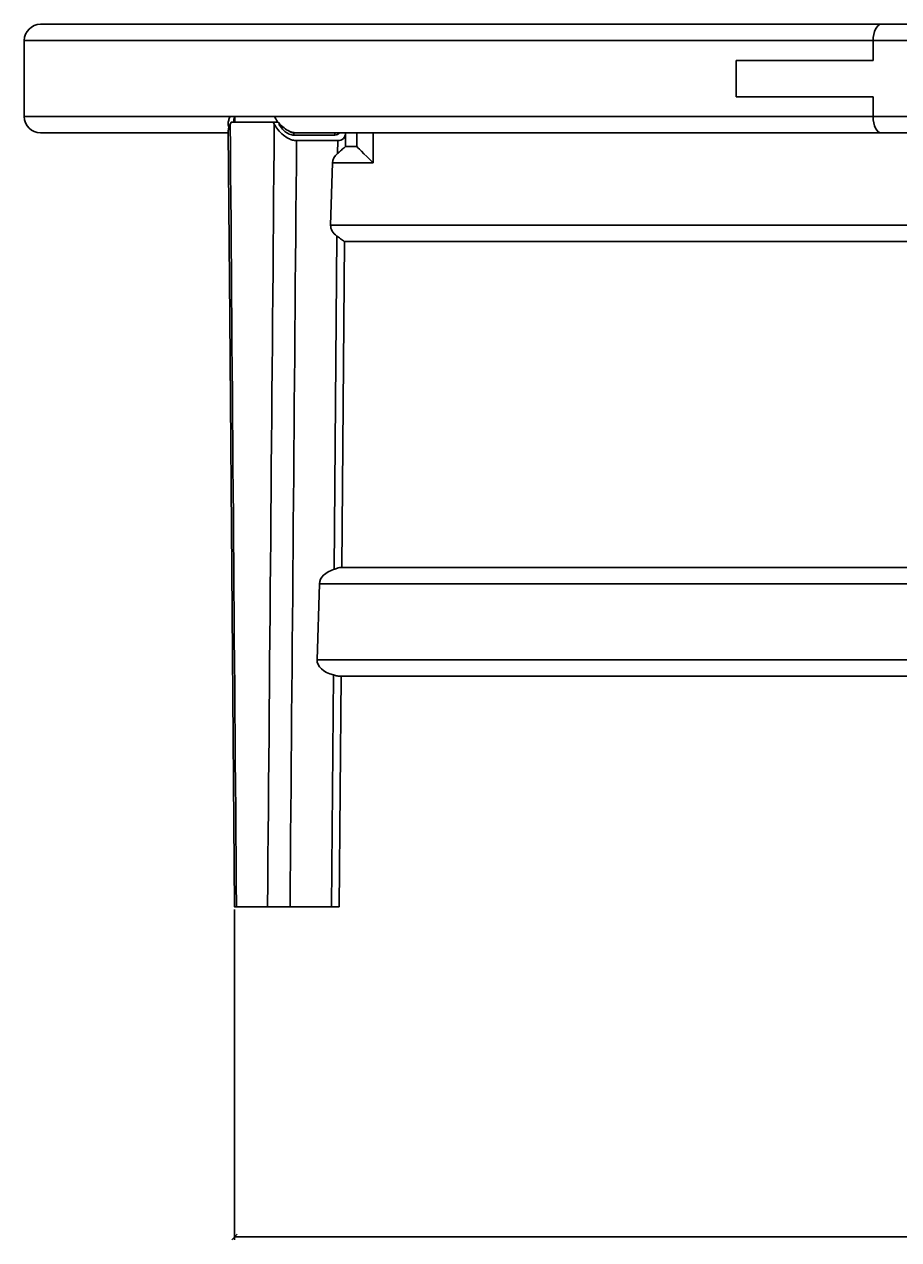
# Model space of a CAD drawing. Header units: millimetres. Extents: x 175 to 2927, y 493 to 2438.
# Tile 4 of 12: x 175 to 496, y 1989 to 2437. Entities that reach past the tile are written whole.
import ezdxf

# ---------------------------------------------------------------- set-up
doc = ezdxf.new("R2010")
doc.units = ezdxf.units.MM
doc.layers.add('LINHAS_LAYOUT', color=7, linetype='Continuous', lineweight=25)
doc.styles.add('SLDTEXTSTYLE0', font='TXT', dxfattribs={"width": 0.605})
doc.dimstyles.new('SLDDIMSTYLE0', dxfattribs={"dimtxt": 2.568319, "dimasz": 2, "dimexe": 0, "dimexo": 0.0625, "dimgap": 0.64208, "dimtad": 1, "dimdec": 0, "dimrnd": 1e-09, "dimzin": 12, "dimdsep": 46, "dimtxsty": 'SLDTEXTSTYLE0', "dimblk1": 'OBLIQUE', "dimblk2": 'OBLIQUE', "dimsah": 1, "dimcen": 0.09, "dimadec": 0, "dimazin": 3, "dimtfac": 1, "dimtdec": 0, "dimtofl": 0, "dimtmove": 0, "dimatfit": 3, "dimldrblk": 'OBLIQUE', "dimfxl": 0, "dimfrac": 2, "dimtolj": 1, "dimtzin": 12, "dimarcsym": 0})

# ---------------------------------------------------------------- blocks, each defined once
blk = doc.blocks.new('_OBLIQUE')
at = {"color": 0, "linetype": 'ByBlock', "lineweight": -2}
blk.add_line((-0.5, -0.5), (0.5, 0.5), dxfattribs=at)
blk = doc.blocks.new('_D')
at = {"layer": 'LINHAS_LAYOUT'}
for p, q in [((251.89, 2110.64), (251.89, 1989.11)), ((1346.44, 2110.64), (1346.44, 1989.11)), ((251.89, 1990.11), (1346.44, 1990.11))]:
    blk.add_line(p, q, dxfattribs=at)
at = {"layer": 'LINHAS_LAYOUT', "xscale": 2, "yscale": 2}
for p, rotation in [((251.89, 1990.11), 180.0000041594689), ((1346.44, 1990.11), 4.159468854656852e-06)]:
    blk.add_blockref('_OBLIQUE', p, dxfattribs=dict(at, rotation=rotation))
at = {"layer": 'LINHAS_LAYOUT', "insert": (795.25, 1993.52), "char_height": 2.646, "attachment_point": 1, "rotation": 0, "style": 'SLDTEXTSTYLE0'}
blk.add_mtext('1095', dxfattribs=at)

msp = doc.modelspace()

# ---------------------------------------------------------------- linework, layer by layer
at = {"color": 7, "linetype": 'Continuous', "lineweight": 25}
for p, q in [((180.54, 2436.64), (490.04, 2436.64)), ((490.04, 2436.64), (1109.04, 2436.64)), ((174.54, 2430.64), (174.54, 2423.3)), ((487.04, 2430.64), (174.54, 2430.64)), ((487.04, 2430.64), (487.04, 2423.3)), ((1112.04, 2430.64), (487.04, 2430.64)), ((174.54, 2423.3), (174.54, 2409.97)), ((436.58, 2409.97), (436.58, 2423.3)), ((487.04, 2423.3), (436.58, 2423.3)), ((174.54, 2409.97), (174.54, 2402.64)), ((487.04, 2409.97), (436.58, 2409.97)), ((487.04, 2409.97), (487.04, 2402.64)), ((174.54, 2402.64), (250.28, 2402.64)), ((250.28, 2402.64), (266.64, 2402.64)), ((266.2, 2400.64), (250.69, 2400.64)), ((251.62, 2400.88), (251.62, 2400.64)), ((266.2, 2400.64), (267.9, 2400.64)), ((266.64, 2402.64), (487.04, 2402.64)), ((487.04, 2402.64), (1112.04, 2402.64)), ((249.54, 2396.64), (180.54, 2396.64)), ((288.9, 2395.84), (273.74, 2395.84)), ((490.04, 2396.64), (274.81, 2396.64)), ((292.77, 2391.64), (292.81, 2396.64)), ((296.93, 2396.64), (296.93, 2391.64)), ((302.93, 2385.64), (302.93, 2396.64)), ((1109.04, 2396.64), (490.04, 2396.64)), ((274.77, 2393.81), (289.93, 2393.81)), ((289.89, 2389.07), (289.93, 2393.81)), ((296.93, 2391.64), (292.77, 2391.64)), ((288.04, 2385.64), (287.32, 2362.64)), ((288.64, 2235.97), (289.64, 2358.66)), ((291.5, 2236.64), (292.48, 2356.64)), ((356.93, 2356.64), (292.45, 2356.64)), ((652, 2356.64), (356.93, 2356.64)), ((291.02, 2236.64), (1308.06, 2236.64)), ((283.2, 2230.64), (282.32, 2202.64)), ((287.62, 2111.64), (288.32, 2197.06)), ((1308.66, 2196.64), (290.42, 2196.64)), ((290.48, 2111.64), (291.17, 2196.64)), ((252.64, 2111.64), (264.09, 2111.64)), ((272.37, 2111.64), (287.62, 2111.64)), ((290.48, 2111.64), (287.62, 2111.64))]:
    msp.add_line(p, q, dxfattribs=at)
at = {"color": 8, "linetype": 'Continuous', "lineweight": 25}
for p, q in [((251.66, 2400.64), (252.06, 2402.64)), ((288.9, 2395.84), (288.9, 2396.64)), ((288.04, 2385.64), (302.93, 2385.64)), ((287.32, 2362.64), (1311.76, 2362.64)), ((1315.89, 2230.64), (283.2, 2230.64)), ((282.32, 2202.64), (1316.76, 2202.64))]:
    msp.add_line(p, q, dxfattribs=at)
at = {"color": 7, "linetype": 'Continuous', "lineweight": 25, "flags": 128}
for points in [[(487.04, 2430.64), (487.1, 2431.81), (487.27, 2432.93), (487.55, 2433.97), (487.92, 2434.88), (488.37, 2435.63), (488.89, 2436.18), (489.46, 2436.52), (490.04, 2436.64)], [(490.04, 2436.64), (489.46, 2436.52), (488.89, 2436.18), (488.37, 2435.63), (487.92, 2434.88), (487.55, 2433.97), (487.27, 2432.93), (487.1, 2431.81), (487.04, 2430.64)], [(490.04, 2396.64), (489.46, 2396.75), (488.89, 2397.09), (488.37, 2397.65), (487.92, 2398.4), (487.55, 2399.3), (487.27, 2400.34), (487.1, 2401.47), (487.04, 2402.64)], [(487.04, 2402.64), (487.1, 2401.47), (487.27, 2400.34), (487.55, 2399.3), (487.92, 2398.4), (488.37, 2397.65), (488.89, 2397.09), (489.46, 2396.75), (490.04, 2396.64)], [(249.65, 2397.02), (250.18, 2328.67), (251.89, 2111.64)], [(302.93, 2385.64), (301.75, 2386.81), (300.63, 2387.93), (299.59, 2388.97), (298.68, 2389.88), (297.94, 2390.63), (297.38, 2391.18), (297.04, 2391.52), (296.93, 2391.64)]]:
    msp.add_lwpolyline(points, dxfattribs=at)
at = {"color": 7, "linetype": 'Continuous', "lineweight": 25}
for centre, start, end in [((180.54, 2430.64), 90, 180), ((180.54, 2402.64), 180, 270)]:
    msp.add_arc(centre, 6, start, end, dxfattribs=at)
for centre, major_axis, ratio, start_param, end_param in [((799.54, 2398.58), (526.92, 564.44), 0.595502, 2.074986, 2.076096), ((799.54, 2478.31), (-297.28, 37823.15), 0.014535, 1.572755, 1.580377), ((799.54, 2478.31), (327.6, 37823.15), 0.014072, 1.572991, 1.580613), ((799.54, 2398.58), (-537.3, 571.91), 0.558259, 1.084581, 1.085692), ((801.64, 2478.24), (324.45, 37823.15), 0.013937, 1.573073, 1.573094), ((286.83, 2399.91), (-3.44, 3.57), 0.563246, 2.645307, 3.281309), ((286.83, 2399.91), (-5.15, 5.36), 0.563246, 2.645307, 3.664446), ((802.68, 2478.21), (324.45, 37823.15), 0.013937, 1.573147, 1.580608), ((297.79, 2385.64), (9.75, 0.19), 0.614947, 2.502665, 3.11069), ((297.07, 2362.64), (9.75, 0.19), 0.614947, 3.11069, 3.835038), ((292.95, 2230.64), (9.75, 0.19), 0.614947, 2.016757, 3.11069), ((292.07, 2202.64), (9.75, 0.19), 0.614947, 3.11069, 4.30566)]:
    msp.add_ellipse(centre, major_axis=major_axis, ratio=ratio, start_param=start_param, end_param=end_param, dxfattribs=at)
at = {"color": 8, "linetype": 'Continuous', "lineweight": 25}
msp.add_ellipse((799.54, 2478.31), major_axis=(-296.33, 37823.15), ratio=0.014489, start_param=1.572683, end_param=1.572736, dxfattribs=at)
at = {"color": 7, "linetype": 'Continuous', "lineweight": 25}
for points, knots in [([(250.35, 2399.92), (250.17, 2399.45), (249.82, 2398.52), (249.57, 2397.52), (249.67, 2397.07), (249.68, 2397.02)], [0, 0, 0, 0, 0.475257, 0.950135, 1, 1, 1, 1]), ([(250.28, 2402.64), (250.1, 2402.19), (249.74, 2401.3), (249.5, 2399.89), (249.75, 2399.05), (249.88, 2398.6)], [0, 0, 0, 0, 0.31153, 0.632124, 1, 1, 1, 1]), ([(251.69, 2400.91), (251.67, 2401.06), (251.61, 2401.6), (251.86, 2402.2), (252.04, 2402.64)], [0, 0, 0, 0, 0.274532, 1, 1, 1, 1]), ([(274.77, 2393.81), (274.29, 2393.85), (273.34, 2393.94), (271.63, 2394.65), (269.69, 2395.92), (267.81, 2397.79), (266.97, 2399.23), (266.56, 2399.92)], [0, 0, 0, 0, 0.139761, 0.278864, 0.475057, 0.747412, 1, 1, 1, 1]), ([(274.81, 2396.64), (274.67, 2396.64), (274.11, 2396.66), (273.01, 2396.9), (271.37, 2397.62), (269.43, 2398.97), (267.72, 2400.76), (266.96, 2402.08), (266.64, 2402.64)], [0, 0, 0, 0, 0.042607, 0.171924, 0.307674, 0.514629, 0.794984, 1, 1, 1, 1]), ([(268.26, 2399.92), (268.65, 2399.29), (269.3, 2398.22), (270.72, 2396.97), (271.95, 2396.25), (272.97, 2395.89), (273.51, 2395.86), (273.74, 2395.84)], [0, 0, 0, 0, 0.341508, 0.580812, 0.757731, 0.898557, 1, 1, 1, 1]), ([(292.77, 2391.64), (292.71, 2391.6), (292.6, 2391.51), (291.85, 2390.82), (290.9, 2389.95), (290.14, 2389.29), (289.89, 2389.07)], [0, 0, 0, 0, 0.243243, 0.485301, 0.82862, 1, 1, 1, 1]), ([(289.64, 2358.66), (289.82, 2358.53), (290.6, 2357.96), (291.58, 2357.18), (292.26, 2356.7), (292.4, 2356.65), (292.45, 2356.64)], [0, 0, 0, 0, 0.126272, 0.563167, 0.835502, 1, 1, 1, 1]), ([(291.02, 2236.64), (290.98, 2236.64), (290.74, 2236.63), (290.1, 2236.47), (289.26, 2236.17), (288.72, 2235.99), (288.64, 2235.97)], [0, 0, 0, 0, 0.075007, 0.468893, 0.921785, 1, 1, 1, 1]), ([(288.32, 2197.06), (288.83, 2196.92), (289.65, 2196.7), (290.2, 2196.66), (290.42, 2196.64)], [0, 0, 0, 0, 0.616074, 1, 1, 1, 1]), ([(252.64, 2111.64), (252.35, 2111.64), (251.9, 2111.64), (251.96, 2111.64), (251.98, 2111.64)], [0, 0, 0, 0, 0.667672, 1, 1, 1, 1]), ([(272.37, 2111.64), (271.76, 2111.64), (270.54, 2111.64), (268.47, 2111.64), (266.52, 2111.64), (265, 2111.64), (264.35, 2111.64), (264.09, 2111.64)], [0, 0, 0, 0, 0.21334, 0.426688, 0.64004, 0.853428, 1, 1, 1, 1])]:
    msp.add_open_spline(points, degree=3, knots=knots, dxfattribs=at)
at = {"color": 8, "linetype": 'Continuous', "lineweight": 25}
msp.add_open_spline([(271.86, 2397.45), (271.92, 2397.4), (272.21, 2397.11), (272.74, 2396.88), (273.33, 2396.7), (273.61, 2396.68), (273.74, 2396.67)], degree=3, knots=[0, 0, 0, 0, 0.099116, 0.559307, 0.783439, 1, 1, 1, 1], dxfattribs=at)

# ---------------------------------------------------------------- dimensions: what is measured, and where the dimension line sits
at = {"layer": 'LINHAS_LAYOUT'}
dim = msp.add_linear_dim(base=(1346.44, 1990.11), p1=(251.89, 2111.64), p2=(1346.44, 2111.64), angle=0, dimstyle='SLDDIMSTYLE0', dxfattribs=at)
dim.commit()
dim.dimension.update_dxf_attribs({"geometry": '_D', "text_midpoint": (799.17, 1990.11), "dimtype": 160})

doc.saveas('drawing.dxf')
